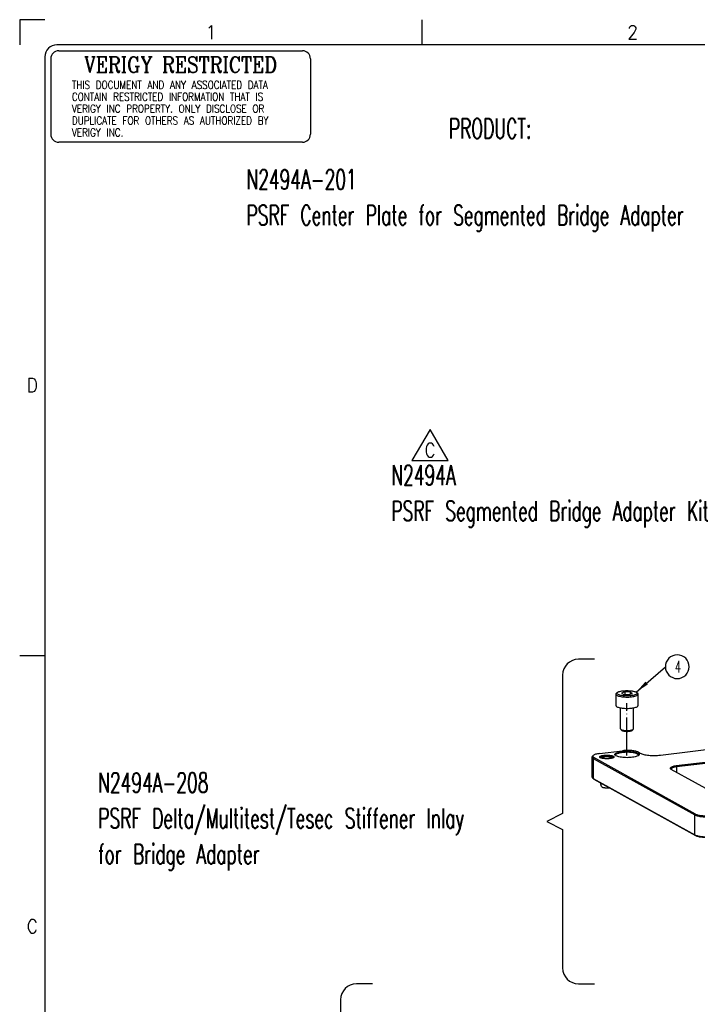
# Model space of a CAD drawing. Header units: inches. Extents: x -399 to 442, y -299 to 295.
# Tile 16 of 138: x -399 to -228, y 46 to 295. Entities that reach past the tile are written whole.
import ezdxf

# ---------------------------------------------------------------- set-up
doc = ezdxf.new("R2010")
doc.units = ezdxf.units.IN
doc.linetypes.add('DOT_CENTER', pattern=[14, 12, -1, 0, -1])
doc.layers.add('1', color=7, linetype='Continuous')
doc.styles.add('CONVERTER_11', font='txt.shx', dxfattribs={"width": 0.9})
doc.styles.add('CONVERTER_13', font='txt.shx', dxfattribs={"width": 0.63})
doc.styles.add('CONVERTER_14', font='txt.shx', dxfattribs={"width": 0.81})
doc.styles.add('CONVERTER_18', font='complex.shx', dxfattribs={"width": 0.855})
doc.dimstyles.get("Standard").update_dxf_attribs({"dimtxt": 0.18, "dimasz": 0.18, "dimexe": 0.18, "dimexo": 0.0625, "dimgap": 0.09, "dimtad": 0, "dimtih": 1, "dimtoh": 1, "dimdec": 4, "dimzin": 0, "dimdsep": 46, "dimtxsty": 'Standard', "dimcen": 0.09, "dimadec": 0, "dimazin": 0, "dimtfac": 1, "dimtdec": 4, "dimtofl": 0, "dimtmove": 0, "dimatfit": 3, "dimfxl": 1, "dimtolj": 1, "dimtzin": 0, "dimarcsym": 0})

# ---------------------------------------------------------------- blocks, each defined once
blk = doc.blocks.new('REV_TRIANGLE__4', base_point=(-295.25, 186.13))
at = {"layer": '1', "color": 3, "linetype": 'Continuous'}
for p, q in [((-295.25, 191.38), (-299.8, 183.51)), ((-290.7, 183.51), (-295.25, 191.38)), ((-299.8, 183.51), (-290.7, 183.51))]:
    blk.add_line(p, q, dxfattribs=at)
at = {"layer": '1', "color": 3, "insert": (-295.25, 186.13), "char_height": 3.5, "attachment_point": 5, "line_spacing_factor": 0.90036, "style": 'CONVERTER_11'}
blk.add_mtext('C', dxfattribs=at)
blk = doc.blocks.new('0515-0488__11', base_point=(-310.47, 143.97))
at = {"color": 7, "linetype": 'Continuous'}
for p, q in [((-310.47, 155.71), (-310.4, 155.83)), ((-310.47, 155.71), (-310.47, 152.13)), ((-310.4, 155.83), (-310.37, 155.89)), ((-310.37, 155.89), (-310.3, 156)), ((-310.3, 156), (-310.2, 156.17)), ((-310.2, 156.17), (-310.1, 156.24)), ((-310.1, 156.24), (-309.87, 156.36)), ((-309.87, 156.36), (-309.69, 156.44)), ((-309.69, 156.44), (-309.56, 156.5)), ((-309.56, 156.5), (-308.63, 156.71)), ((-307.7, 156.4), (-308.69, 156.04)), ((-308.69, 156.04), (-307.96, 155.63)), ((-308.63, 156.71), (-307.49, 156.82)), ((-307.96, 155.63), (-306.24, 155.59)), ((-305.97, 156.36), (-307.7, 156.4)), ((-307.7, 156.4), (-307.7, 155.62)), ((-307.49, 156.82), (-306.28, 156.81)), ((-306.28, 156.81), (-305.17, 156.69)), ((-306.24, 155.59), (-305.24, 155.96)), ((-305.97, 156.36), (-305.97, 155.69)), ((-305.24, 155.96), (-305.97, 156.36)), ((-305.17, 156.69), (-304.27, 156.47)), ((-304.27, 156.47), (-304.06, 156.36)), ((-304.06, 156.36), (-303.67, 156.11)), ((-303.67, 156.11), (-303.56, 155.89)), ((-303.56, 155.89), (-303.54, 155.8)), ((-303.54, 155.8), (-303.47, 155.71)), ((-303.47, 152.13), (-303.47, 155.71)), ((-308.97, 144.74), (-308.97, 151.41)), ((-304.97, 144.74), (-304.97, 151.41)), ((-308.89, 144.61), (-308.56, 144.29)), ((-305.38, 144.29), (-305.04, 144.61)), ((-305.04, 144.61), (-304.97, 144.74))]:
    blk.add_line(p, q, dxfattribs=at)
for points, knots in [([(-310.47, 155.71), (-310.47, 155.7), (-310.47, 155.68), (-310.46, 155.66), (-310.46, 155.65)], [0, 0, 0, 0, 0.03028655, 0.06103699, 0.06103699, 0.06103699, 0.06103699]), ([(-310.47, 152.13), (-310.44, 152.06), (-310.39, 151.89), (-310.08, 151.71), (-309.67, 151.55), (-309.12, 151.41), (-308.46, 151.31), (-307.73, 151.24), (-306.97, 151.22), (-306.2, 151.24), (-305.47, 151.31), (-304.82, 151.41), (-304.26, 151.55), (-303.85, 151.71), (-303.55, 151.89), (-303.49, 152.06), (-303.47, 152.13)], [0, 0, 0, 0, 0.219848, 0.541823, 0.992796, 1.565255, 2.237597, 2.980395, 3.75955, 4.538704, 5.281501, 5.953838, 6.526293, 6.97726, 7.299229, 7.519075, 7.519075, 7.519075, 7.519075]), ([(-308.97, 144.74), (-308.96, 144.72), (-308.95, 144.67), (-308.92, 144.63), (-308.89, 144.61)], [0, 0, 0, 0, 0.0723619, 0.1602239, 0.1602239, 0.1602239, 0.1602239]), ([(-308.89, 144.61), (-308.84, 144.57), (-308.7, 144.47), (-308.41, 144.38), (-308.06, 144.3), (-307.79, 144.27), (-307.65, 144.26)], [0, 0, 0, 0, 0.213033, 0.508653, 0.87826, 1.305026, 1.305026, 1.305026, 1.305026]), ([(-308.56, 144.29), (-308.5, 144.26), (-308.37, 144.17), (-308.11, 144.09), (-307.77, 144.03), (-307.38, 143.99), (-306.97, 143.97), (-306.55, 143.99), (-306.16, 144.03), (-305.83, 144.09), (-305.56, 144.17), (-305.43, 144.26), (-305.38, 144.29)], [0, 0, 0, 0, 0.195637, 0.47236, 0.819379, 1.217159, 1.641435, 2.065711, 2.463493, 2.810513, 3.087239, 3.282878, 3.282878, 3.282878, 3.282878]), ([(-307.65, 144.26), (-307.47, 144.25), (-307.11, 144.22), (-306.58, 144.23), (-306.07, 144.27), (-305.63, 144.35), (-305.28, 144.45), (-305.11, 144.56), (-305.04, 144.61)], [0, 0, 0, 0, 0.536408, 1.083199, 1.602171, 2.057713, 2.420672, 2.674272, 2.674272, 2.674272, 2.674272])]:
    blk.add_open_spline(points, degree=3, knots=knots, dxfattribs=at)
at = {"color": 1, "linetype": 'Continuous'}
for points, knots in [([(-310.46, 155.65), (-310.41, 155.57), (-310.27, 155.36), (-309.84, 155.18), (-309.28, 155.01), (-308.55, 154.89), (-307.73, 154.81), (-306.85, 154.79), (-305.99, 154.83), (-305.19, 154.92), (-304.49, 155.05), (-303.97, 155.23), (-303.58, 155.42), (-303.5, 155.63), (-303.47, 155.71)], [0, 0, 0, 0, 0.285596, 0.727666, 1.334892, 2.081168, 2.924785, 3.815423, 4.698952, 5.521806, 6.235411, 6.80126, 7.199402, 7.455856, 7.455856, 7.455856, 7.455856]), ([(-303.77, 156), (-303.8, 156.07), (-303.88, 156.27), (-304.25, 156.44), (-304.74, 156.61), (-305.4, 156.73), (-306.16, 156.81), (-306.97, 156.83), (-307.78, 156.81), (-308.54, 156.73), (-309.19, 156.61), (-309.69, 156.44), (-310.04, 156.27), (-310.22, 156), (-310.04, 155.72), (-309.69, 155.55), (-309.19, 155.39), (-308.54, 155.27), (-307.78, 155.19), (-306.97, 155.16), (-306.16, 155.19), (-305.4, 155.27), (-304.74, 155.39), (-304.25, 155.55), (-303.88, 155.72), (-303.8, 155.92), (-303.77, 156)], [0, 0, 0, 0, 0.240498, 0.617454, 1.154144, 1.829828, 2.60603, 3.434731, 4.263433, 5.039635, 5.715319, 6.252009, 6.628965, 6.869463, 7.109961, 7.486917, 8.023607, 8.699291, 9.475493, 10.304194, 11.132896, 11.909098, 12.584782, 13.121472, 13.498428, 13.738926, 13.738926, 13.738926, 13.738926])]:
    blk.add_open_spline(points, degree=3, knots=knots, dxfattribs=at)
at = {"layer": '1', "color": 1, "linetype": 'DOT_CENTER'}
blk.add_line((-306.97, 136.37), (-306.97, 152.91), dxfattribs=at)
blk = doc.blocks.new('dowel_pin_4x8_DIN6325_1__13', base_point=(-315.31, 126.14))
at = {"color": 7, "linetype": 'Continuous'}
for p, q in [((-315.15, 135.6), (-315.17, 135.59)), ((-315.15, 135.6), (-314.7, 135.8)), ((-315.15, 135.6), (-315.15, 135.6)), ((-314.7, 135.8), (-314.6, 135.83)), ((-314.6, 135.83), (-314.25, 135.92)), ((-314.25, 135.92), (-313.92, 135.98)), ((-313.92, 135.98), (-313.67, 136.02)), ((-313.67, 136.02), (-313.44, 136.03)), ((-313.44, 136.03), (-313.22, 136.03)), ((-313.22, 136.03), (-313, 136.02)), ((-313, 136.02), (-312.75, 135.99)), ((-312.75, 135.99), (-312.44, 135.93)), ((-312.44, 135.93), (-312.01, 135.83)), ((-312.01, 135.83), (-311.5, 135.62)), ((-311.46, 135.58), (-311.5, 135.62)), ((-315.31, 127.78), (-315.31, 127.76)), ((-314.98, 126.58), (-315.31, 127.76)), ((-314.84, 127.47), (-314.68, 127.43)), ((-314.66, 126.35), (-314.64, 126.35)), ((-314.64, 126.35), (-314.57, 126.32)), ((-314.57, 126.32), (-314.47, 126.29)), ((-314.47, 126.29), (-314.23, 126.24)), ((-314.23, 126.24), (-313.93, 126.19)), ((-313.93, 126.19), (-313.69, 126.16)), ((-313.69, 126.16), (-313.47, 126.14)), ((-313.47, 126.14), (-313.27, 126.14)), ((-313.27, 126.14), (-313.06, 126.15)), ((-313.06, 126.15), (-312.83, 126.17)), ((-312.83, 126.17), (-312.57, 126.21)), ((-312.52, 126.23), (-312.61, 126.22)), ((-312.57, 126.21), (-312.5, 126.22))]:
    blk.add_line(p, q, dxfattribs=at)
for points, knots in [([(-311.5, 135.62), (-311.53, 135.63), (-311.6, 135.67), (-311.68, 135.7), (-311.71, 135.71)], [0, 0, 0, 0, 0.1093086, 0.2346978, 0.2346978, 0.2346978, 0.2346978]), ([(-315.31, 127.76), (-315.29, 127.74), (-315.26, 127.67), (-315.16, 127.6), (-315.02, 127.53), (-314.91, 127.49), (-314.84, 127.47)], [0, 0, 0, 0, 0.0927243, 0.214699, 0.3721416, 0.5654416, 0.5654416, 0.5654416, 0.5654416]), ([(-314.98, 126.58), (-314.95, 126.53), (-314.87, 126.42), (-314.74, 126.38), (-314.66, 126.35)], [0, 0, 0, 0, 0.1535301, 0.398405, 0.398405, 0.398405, 0.398405]), ([(-314.66, 126.35), (-314.57, 126.33), (-314.38, 126.27), (-314.07, 126.22), (-313.72, 126.19), (-313.35, 126.17), (-312.97, 126.18), (-312.73, 126.21), (-312.61, 126.22)], [0, 0, 0, 0, 0.269195, 0.590041, 0.948093, 1.326289, 1.70626, 2.069523, 2.069523, 2.069523, 2.069523])]:
    blk.add_open_spline(points, degree=3, knots=knots, dxfattribs=at)
blk = doc.blocks.new('N2390-20305_plate__15', base_point=(-318.01, 84.09))
at = {"color": 7, "linetype": 'Continuous'}
for p, q in [((-296.45, 136.48), (-229.14, 144.6)), ((-315.59, 136.99), (-308.34, 137.87)), ((-303.36, 137.4), (-302.77, 137.07)), ((-245.11, 138.68), (-291.44, 133.08)), ((-244.93, 138.38), (-291.34, 132.78)), ((-318.01, 135.87), (-318.01, 129.6)), ((-317.86, 136.15), (-317.62, 136.38)), ((-317.63, 135.44), (-285.55, 117.63)), ((-285.33, 117.9), (-317.41, 135.71)), ((-315.31, 135.65), (-315.31, 135.66)), ((-311.31, 135.69), (-311.32, 135.64)), ((-310.54, 136.31), (-310.53, 136.3)), ((-303.41, 136.3), (-303.38, 136.37)), ((-292.96, 131.94), (-293.07, 132.05)), ((-233, 98.66), (-293.01, 131.97)), ((-317.97, 129.46), (-317.9, 129.36)), ((-317.9, 129.36), (-317.86, 129.32)), ((-317.86, 129.32), (-317.62, 129.09)), ((-317.63, 129.16), (-285.55, 111.35)), ((-317.62, 129.09), (-317.41, 128.94)), ((-317.41, 128.94), (-285.33, 111.14))]:
    blk.add_line(p, q, dxfattribs=at)
at = {"color": 1, "linetype": 'Continuous'}
for p, q in [((-317.63, 135.44), (-317.41, 135.71)), ((-317.63, 135.44), (-317.63, 129.16)), ((-291.44, 133.08), (-291.34, 132.78)), ((-291.34, 132.78), (-291.34, 131.04)), ((-317.63, 129.16), (-317.41, 128.94)), ((-285.33, 117.9), (-285.55, 117.63)), ((-285.55, 111.35), (-285.55, 117.63)), ((-285.55, 111.35), (-285.33, 111.14))]:
    blk.add_line(p, q, dxfattribs=at)
at = {"color": 7, "linetype": 'Continuous'}
for points, knots in [([(-315.59, 136.99), (-315.82, 136.96), (-316.25, 136.9), (-316.83, 136.76), (-317.29, 136.61), (-317.52, 136.44), (-317.62, 136.38)], [0, 0, 0, 0, 0.699414, 1.302285, 1.786947, 2.143442, 2.143442, 2.143442, 2.143442]), ([(-303.12, 136.68), (-303.15, 136.76), (-303.22, 136.98), (-303.61, 137.18), (-304.13, 137.37), (-304.82, 137.52), (-305.63, 137.62), (-306.51, 137.68), (-307.42, 137.68), (-308.31, 137.62), (-309.12, 137.52), (-309.81, 137.37), (-310.33, 137.18), (-310.69, 136.98), (-310.87, 136.68), (-310.69, 136.38), (-310.33, 136.18), (-309.81, 135.99), (-309.12, 135.84), (-308.31, 135.73), (-307.42, 135.68), (-306.51, 135.68), (-305.63, 135.73), (-304.82, 135.84), (-304.13, 135.99), (-303.61, 136.18), (-303.22, 136.38), (-303.15, 136.59), (-303.12, 136.68)], [0, 0, 0, 0, 0.263405, 0.661863, 1.224949, 1.937694, 2.767062, 3.670056, 4.598189, 5.501183, 6.330551, 7.043297, 7.606382, 8.00484, 8.268245, 8.53165, 8.930109, 9.493193, 10.205939, 11.035307, 11.938301, 12.866434, 13.769428, 14.598796, 15.311541, 15.874627, 16.273085, 16.53649, 16.53649, 16.53649, 16.53649]), ([(-303.38, 136.37), (-303.38, 136.45), (-303.39, 136.64), (-303.71, 136.85), (-304.13, 137.03), (-304.73, 137.18), (-305.44, 137.29), (-306.24, 137.36), (-307.08, 137.38), (-307.91, 137.35), (-308.69, 137.26), (-309.38, 137.14), (-309.93, 136.98), (-310.31, 136.8), (-310.59, 136.57), (-310.55, 136.39), (-310.54, 136.31)], [0, 0, 0, 0, 0.225733, 0.549279, 1.0214, 1.637136, 2.37089, 3.186378, 4.041161, 4.890042, 5.688229, 6.394535, 6.97492, 7.407733, 7.697193, 7.919493, 7.919493, 7.919493, 7.919493]), ([(-303.36, 137.4), (-303.48, 137.46), (-303.76, 137.59), (-304.25, 137.72), (-304.83, 137.83), (-305.49, 137.91), (-306.19, 137.96), (-306.92, 137.97), (-307.64, 137.94), (-308.11, 137.89), (-308.34, 137.87)], [0, 0, 0, 0, 0.408714, 0.91946, 1.518504, 2.186416, 2.900094, 3.634203, 4.362449, 5.058812, 5.058812, 5.058812, 5.058812]), ([(-302.77, 137.07), (-302.61, 137), (-302.26, 136.83), (-301.63, 136.67), (-300.9, 136.53), (-300.07, 136.43), (-299.17, 136.37), (-298.26, 136.36), (-297.34, 136.39), (-296.75, 136.45), (-296.45, 136.48)], [0, 0, 0, 0, 0.517704, 1.164649, 1.923439, 2.769461, 3.673453, 4.603324, 5.525769, 6.407828, 6.407828, 6.407828, 6.407828]), ([(-317.86, 136.15), (-317.9, 136.11), (-317.98, 136.03), (-318, 135.92), (-318.01, 135.87)], [0, 0, 0, 0, 0.1757304, 0.3204586, 0.3204586, 0.3204586, 0.3204586]), ([(-318.01, 135.87), (-317.98, 135.79), (-317.92, 135.6), (-317.74, 135.5), (-317.63, 135.44)], [0, 0, 0, 0, 0.2433089, 0.5953514, 0.5953514, 0.5953514, 0.5953514]), ([(-317.62, 136.38), (-317.67, 136.32), (-317.76, 136.23), (-317.76, 136.02), (-317.62, 135.84), (-317.48, 135.75), (-317.41, 135.71)], [0, 0, 0, 0, 0.2072128, 0.3787248, 0.5818456, 0.8593259, 0.8593259, 0.8593259, 0.8593259]), ([(-311.06, 135.91), (-311.08, 135.97), (-311.14, 136.11), (-311.4, 136.23), (-311.75, 136.34), (-312.21, 136.43), (-312.74, 136.48), (-313.31, 136.5), (-313.88, 136.48), (-314.41, 136.43), (-314.87, 136.34), (-315.23, 136.23), (-315.47, 136.11), (-315.6, 135.91), (-315.47, 135.72), (-315.23, 135.6), (-314.87, 135.48), (-314.41, 135.4), (-313.88, 135.34), (-313.31, 135.32), (-312.74, 135.34), (-312.21, 135.4), (-311.75, 135.48), (-311.4, 135.6), (-311.14, 135.72), (-311.08, 135.86), (-311.06, 135.91)], [0, 0, 0, 0, 0.1691, 0.434148, 0.811507, 1.286598, 1.832365, 2.415046, 2.997726, 3.543493, 4.018584, 4.395944, 4.660991, 4.830091, 4.999191, 5.264239, 5.641599, 6.116689, 6.662456, 7.245137, 7.827817, 8.373584, 8.848675, 9.226035, 9.491082, 9.660182, 9.660182, 9.660182, 9.660182]), ([(-314.42, 136.1), (-314.55, 136.08), (-314.78, 136.03), (-315.06, 135.93), (-315.27, 135.82), (-315.3, 135.7), (-315.31, 135.66)], [0, 0, 0, 0, 0.391101, 0.697066, 0.909154, 1.04802, 1.04802, 1.04802, 1.04802]), ([(-311.31, 135.69), (-311.34, 135.74), (-311.4, 135.86), (-311.66, 135.97), (-311.98, 136.07), (-312.42, 136.14), (-312.9, 136.19), (-313.42, 136.19), (-313.93, 136.17), (-314.26, 136.13), (-314.42, 136.1)], [0, 0, 0, 0, 0.160771, 0.414694, 0.770764, 1.212969, 1.714716, 2.243735, 2.765372, 3.24561, 3.24561, 3.24561, 3.24561]), ([(-291.44, 133.08), (-291.68, 133.05), (-292.12, 132.99), (-292.69, 132.83), (-293.08, 132.66), (-293.35, 132.43), (-293.28, 132.12), (-293.11, 132.02), (-293.01, 131.97)], [0, 0, 0, 0, 0.725212, 1.320822, 1.758327, 2.040604, 2.263082, 2.593153, 2.593153, 2.593153, 2.593153]), ([(-291.34, 132.78), (-291.51, 132.76), (-291.82, 132.72), (-292.26, 132.62), (-292.61, 132.5), (-292.87, 132.37), (-293.05, 132.22), (-293.06, 132.1), (-293.07, 132.05)], [0, 0, 0, 0, 0.51198, 0.961516, 1.334834, 1.623842, 1.831347, 1.986677, 1.986677, 1.986677, 1.986677]), ([(-318.01, 129.6), (-318, 129.57), (-318, 129.52), (-317.98, 129.48), (-317.97, 129.46)], [0, 0, 0, 0, 0.0689936, 0.1419978, 0.1419978, 0.1419978, 0.1419978]), ([(-317.86, 129.32), (-317.83, 129.29), (-317.76, 129.23), (-317.67, 129.18), (-317.63, 129.16)], [0, 0, 0, 0, 0.1300203, 0.2795253, 0.2795253, 0.2795253, 0.2795253]), ([(-285.55, 117.63), (-285.42, 117.57), (-285.13, 117.43), (-284.6, 117.29), (-283.98, 117.17), (-283.28, 117.09), (-282.53, 117.04), (-281.76, 117.03), (-280.99, 117.05), (-280.49, 117.11), (-280.24, 117.13)], [0, 0, 0, 0, 0.435962, 0.980757, 1.619738, 2.332178, 3.093434, 3.876483, 4.653279, 5.396066, 5.396066, 5.396066, 5.396066]), ([(-285.33, 117.9), (-285.2, 117.84), (-284.93, 117.71), (-284.44, 117.58), (-283.85, 117.47), (-283.2, 117.39), (-282.49, 117.35), (-281.77, 117.34), (-281.05, 117.36), (-280.58, 117.41), (-280.34, 117.43)], [0, 0, 0, 0, 0.408714, 0.91946, 1.518504, 2.186416, 2.900094, 3.634203, 4.362449, 5.058812, 5.058812, 5.058812, 5.058812]), ([(-285.55, 111.35), (-285.42, 111.29), (-285.13, 111.15), (-284.6, 111.01), (-283.98, 110.89), (-283.28, 110.81), (-282.53, 110.76), (-281.76, 110.75), (-280.99, 110.78), (-280.49, 110.83), (-280.24, 110.85)], [0, 0, 0, 0, 0.435962, 0.980757, 1.619738, 2.332178, 3.093434, 3.876483, 4.653279, 5.396066, 5.396066, 5.396066, 5.396066]), ([(-285.33, 111.14), (-285.2, 111.08), (-284.93, 110.95), (-284.44, 110.82), (-283.85, 110.71), (-283.2, 110.63), (-282.49, 110.58), (-281.77, 110.57), (-281.05, 110.6), (-280.58, 110.65), (-280.34, 110.67)], [0, 0, 0, 0, 0.408714, 0.91946, 1.518504, 2.186416, 2.900094, 3.634203, 4.362449, 5.058812, 5.058812, 5.058812, 5.058812])]:
    blk.add_open_spline(points, degree=3, knots=knots, dxfattribs=at)
blk = doc.blocks.new('N2390-20305__16', base_point=(-318.01, 84.09))
for name, p in [('N2390-20305_plate__15', (-318.01, 84.09)), ('dowel_pin_4x8_DIN6325_1__13', (-315.31, 126.14))]:
    blk.add_blockref(name, p)
blk = doc.blocks.new('N2390-60305__17', base_point=(-318.01, -142.86))
for name, p in [('N2390-20305__16', (-318.01, 84.09)), ('0515-0488__11', (-310.47, 143.97))]:
    blk.add_blockref(name, p)
blk = doc.blocks.new('N2494-90112__127', base_point=(-386.38, -319.12))
blk.add_blockref('N2390-60305__17', (-318.01, -142.86))
blk = doc.blocks.new('Drawing_Grid_Zones__405', base_point=(-392.4, -292.92))
at = {"layer": '1', "color": 4, "linetype": 'Continuous'}
for p, q in [((-398.75, 294.73), (-398.75, 288.38)), ((-392.4, 294.73), (-398.75, 294.73)), ((-297.33, 294.73), (-297.33, 288.38)), ((-392.4, 134.25), (-398.75, 134.25))]:
    blk.add_line(p, q, dxfattribs=at)
at = {"layer": '1', "color": 4, "char_height": 3.5, "attachment_point": 5, "line_spacing_factor": 1.080432, "style": 'CONVERTER_11'}
for s, insert in [('1', (-350.52, 291.55)), ('2', (-244.15, 291.55)), ('D', (-395.57, 202.51)), ('C', (-395.57, 65.99))]:
    blk.add_mtext(s, dxfattribs=dict(at, insert=insert))
blk = doc.blocks.new('Security_Stamp__406', base_point=(-390.9, 286.88))
at = {"layer": '1', "color": 7, "linetype": 'Continuous'}
for p, q in [((-388.9, 286.88), (-327.43, 286.88)), ((-390.9, 284.88), (-390.9, 265.81)), ((-325.43, 284.88), (-325.43, 265.81)), ((-327.43, 263.81), (-388.9, 263.81))]:
    blk.add_line(p, q, dxfattribs=at)
for centre, start, end in [((-388.9, 284.88), 90, 180), ((-327.43, 284.88), 0, 90), ((-388.9, 265.81), 180, 270), ((-327.43, 265.81), 270, 0)]:
    blk.add_arc(centre, 2, start, end, dxfattribs=at)
at = {"color": 4}
for s, insert, char_height, attachment_point, line_spacing_factor, style in [('VERIGY RESTRICTED', (-358.16, 283.37), 4, 5, 1.020408, 'CONVERTER_18'), ('THIS DOCUMENT AND ANY ASSOCIATED DATA\\PCONTAIN RESTRICTED INFORMATION THAT IS\\PVERIGY INC PROPERTY. ONLY DISCLOSE OR\\PDUPLICATE FOR OTHERS AS AUTHORIZED BY \\PVERIGY INC.', (-385.58, 279.28), 2, 1, 0.90036, 'CONVERTER_14')]:
    blk.add_mtext(s, dxfattribs=dict(at, insert=insert, char_height=char_height, attachment_point=attachment_point, line_spacing_factor=line_spacing_factor, style=style))
blk = doc.blocks.new('A1_Size_Verigy_Frame__407', base_point=(-392.4, -292.92))
at = {"layer": '1', "color": 7, "linetype": 'Continuous'}
for p, q in [((432.9, 288.38), (-389.4, 288.38)), ((-392.4, 285.38), (-392.4, -289.92))]:
    blk.add_line(p, q, dxfattribs=at)
blk.add_arc((-389.4, 285.38), 3, 90, 180, dxfattribs=at)
blk.add_blockref('Security_Stamp__406', (-390.9, 286.88))
at = {"layer": '1'}
blk.add_blockref('Drawing_Grid_Zones__405', (-392.4, -292.92), dxfattribs=at)
blk = doc.blocks.new('gen1', base_point=(-147.5, 38.75))
at = {"layer": '1', "color": 1, "linetype": 'Continuous'}
for p, q in [((-317.25, 166.7), (-322.25, 166.7)), ((-327.25, 161.7), (-327.25, 118.03)), ((-327.25, 118.03), (-332.25, 115.53)), ((-332.25, 115.53), (-327.25, 113.03)), ((-327.25, 113.03), (-327.25, 69.36)), ((-387.25, 64.36), (-392.25, 64.36)), ((-322.25, 64.36), (-317.25, 64.36)), ((-397.25, 59.36), (-397.25, -44.21))]:
    blk.add_line(p, q, dxfattribs=at)
at = {"layer": '1', "color": 1}
blk.add_lwpolyline([(-291.12, 160.63), (-291.12, 160.63, 0.414214), (-287.37, 164.38), (-287.37, 164.38, 0.414214), (-291.12, 168.13), (-291.12, 168.13, 0.414214), (-294.87, 164.38), (-294.87, 164.38, 0.414214)], format="xyb", close=True, dxfattribs=at)
at = {"layer": '1', "color": 1, "linetype": 'Continuous'}
for centre, start, end in [((-322.25, 161.7), 90, 180), ((-322.25, 69.36), 180, 270), ((-392.25, 59.36), 90, 180)]:
    blk.add_arc(centre, 5, start, end, dxfattribs=at)
at = {"layer": '1', "color": 3}
blk.add_solid([(-301.14, 159.67), (-300.38, 158.8), (-304.06, 156.36)], dxfattribs=at)
blk.add_blockref('N2494-90112__127', (-386.38, -319.12))
at = {"layer": '1', "xscale": 1.25, "yscale": 1.25, "zscale": 1.25}
blk.add_blockref('REV_TRIANGLE__4', (-369.07, 232.66), dxfattribs=at)
at = {"layer": '1', "color": 1, "style": 'CONVERTER_13', "width": 0.63}
for s, height, p in [('PRODUCT:', 6.25, (-363.15, 330.96)), ('4', 3.75, (-291.91, 162.5))]:
    blk.add_text(s, height=height, dxfattribs=at).set_placement(p)
at = {"layer": '1', "color": 1, "char_height": 6.25, "attachment_point": 7, "line_spacing_factor": 1.080432, "style": 'CONVERTER_13'}
for s, insert in [('N2494A-201\\PPSRF Center Plate for Segmented Bridge Adapter', (-426.95, 301.58)), ('N2494A\\PPSRF Segmented Bridge Adapter Kit', (-381.27, 208.29)), ('N2494A-208\\PPSRF Delta/Multitest/Tesec Stiffener Inlay\\Pfor Bridge Adapter', (-473.69, 100.1))]:
    blk.add_mtext(s, dxfattribs=dict(at, insert=insert))
at = {"layer": '1', "color": 3, "linetype": 'Continuous', "has_arrowhead": 0}
blk.add_leader([(-304.06, 156.36), (-294.87, 164.38)], dimstyle='Standard', dxfattribs=at)

msp = doc.modelspace()

# ---------------------------------------------------------------- block references
msp.add_blockref('A1_Size_Verigy_Frame__407', (-392.4, -292.92))
at = {"xscale": 0.8, "yscale": 0.8, "zscale": 0.8}
msp.add_blockref('gen1', (-118, 31), dxfattribs=at)

doc.saveas('drawing.dxf')
